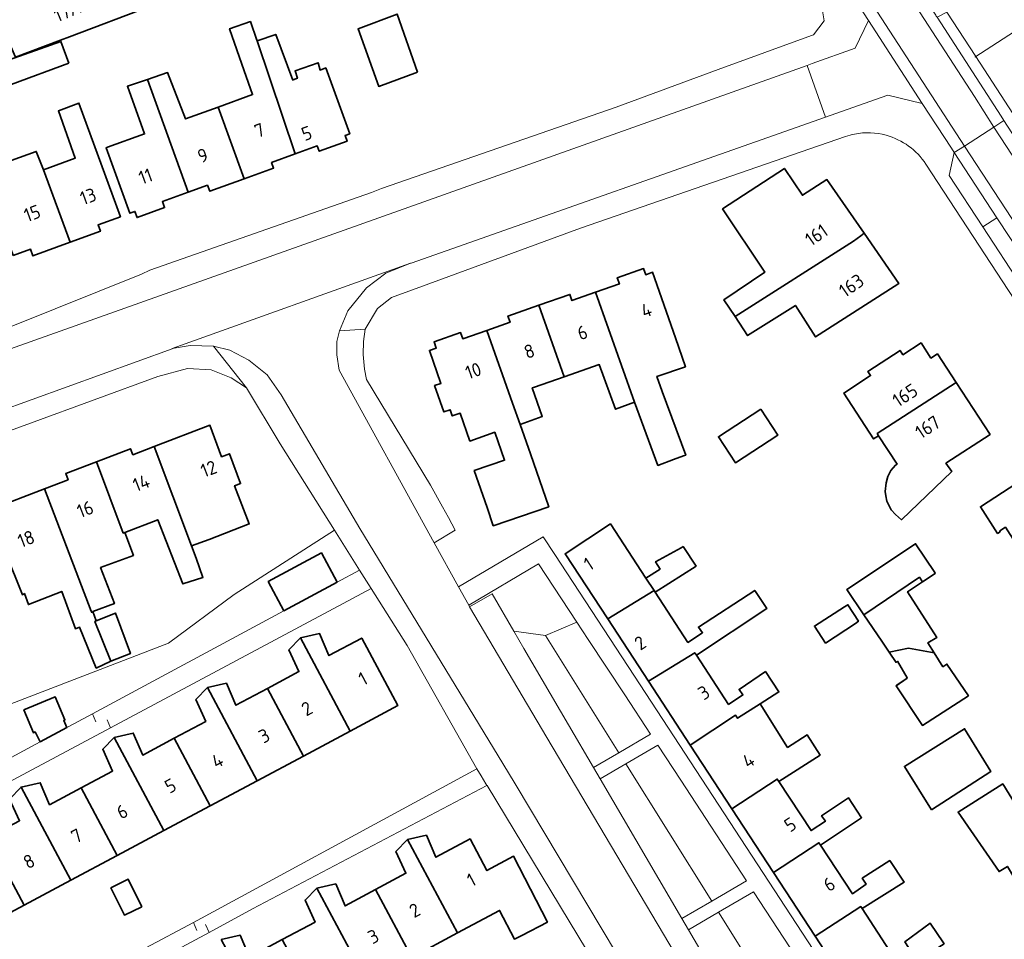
# Model space of a CAD drawing. Extents: x 152761 to 155748, y 459947 to 462743.
# Tile 207 of 256: x 155217 to 155315, y 461638 to 461730. Entities that reach past the tile are written whole.
import ezdxf
from ezdxf.enums import TextEntityAlignment as Align

# ---------------------------------------------------------------- set-up
doc = ezdxf.new("R2010")
doc.units = 0
doc.header["$LTSCALE"] = 0.75
for name, color, linetype, lineweight in [('B-RO-GR-BEPLANTING_CULTUUR_BODEMBEDEKKER-GV', 251, 'CONTINUOUS', 18), ('B-RO-GR-BEPLANTING_CULTUUR_HEESTERS-GV', 251, 'CONTINUOUS', 18), ('B-RO-IE-TERREINAFSCHEIDING_KUNSTMATIG_HEKWERK-G', 251, 'IE-TERREINAFSCHEIDING-KUNSTMATIG', 18), ('B-RO-OG-BEBOUWING-GV', 6, 'CONTINUOUS', 35), ('B-RO-OG-BEBOUWING-T18', 1, 'CONTINUOUS', 18), ('B-RO-OG-TERREIN_CULTUURSCHEIDING-GV', 251, 'CONTINUOUS', 18), ('B-RO-VH-VERHARDING_ASFALT-GV', 251, 'CONTINUOUS', 18), ('B-RO-VH-VERHARDING_BETONSTRAATSTEEN-GV', 251, 'CONTINUOUS', 18), ('B-RO-VH-VERHARDING_TEGEL-GV', 251, 'CONTINUOUS', 18)]:
    doc.layers.add(name, color=color, linetype=linetype, lineweight=lineweight)
doc.styles.add('NLCS-ISO-M200-T18', font='NLCS-ISO.ttf', dxfattribs={"height": 0.36})
doc.linetypes.add('IE-TERREINAFSCHEIDING-KUNSTMATIG', pattern='A,4,[82,NLCS.SHX,S=0.75,R=90,X=0,Y=0],4,-2', length=10)

msp = doc.modelspace()

# ---------------------------------------------------------------- linework, layer by layer
at = {"layer": 'B-RO-GR-BEPLANTING_CULTUUR_BODEMBEDEKKER-GV', "flags": 128}
msp.add_lwpolyline([(155258.468, 461677.64), (155260.568, 461678.881), (155259.877, 461680.133), (155259.289, 461681.2), (155258.103, 461683.352), (155251.738, 461693.867), (155251.519, 461694.898), (155251.397, 461696.364), (155251.42, 461697.64), (155251.6, 461698.876), (155249.038, 461698.687), (155248.773, 461697.635), (155248.78, 461696.315), (155249.005, 461694.797)], close=True, dxfattribs=at)
at = {"layer": 'B-RO-GR-BEPLANTING_CULTUUR_HEESTERS-GV', "flags": 128}
for points in [[(155266.395, 461668.837), (155269.55, 461668.422), (155272.664, 461669.73), (155268.848, 461675.528), (155261.899, 461671.42), (155261.986, 461671.263), (155264.228, 461672.543)], [(155276.845, 461656.76), (155279.99, 461658.6), (155277.417, 461662.509), (155273.783, 461668.03), (155272.664, 461669.73), (155269.55, 461668.422)], [(155286.073, 461642.007), (155289.529, 461644.028), (155282.987, 461654.047), (155280.706, 461657.512), (155277.535, 461655.658)], [(155293.756, 461629.725), (155297.456, 461631.889), (155290.241, 461642.939), (155286.763, 461640.905)]]:
    msp.add_lwpolyline(points, close=True, dxfattribs=at)
at = {"layer": 'B-RO-IE-TERREINAFSCHEIDING_KUNSTMATIG_HEKWERK-G', "flags": 128}
for points in [[(155312.231, 461725.902), (155339.655, 461743.668), (155350.258, 461730.674)], [(155194.12, 461654.32), (155203.359, 461657.804), (155208.894, 461660.06), (155209.117, 461658.954), (155215.436, 461661.269), (155232.026, 461667.661), (155238.565, 461672.492), (155248.545, 461678.886)], [(155304.469, 461663.513), (155305.415, 461664.145)], [(155224.821, 461659.843), (155224.485, 461660.632)], [(155226.259, 461659.232), (155225.923, 461660.022)], [(155234.851, 461639.093), (155234.515, 461639.882)], [(155236.068, 461638.898), (155235.732, 461639.687)]]:
    msp.add_lwpolyline(points, dxfattribs=at)
at = {"layer": 'B-RO-OG-BEBOUWING-GV', "flags": 128}
for points in [[(155245.594, 461736.832), (155245.723, 461736.881), (155243.227, 461740.522), (155238.27, 461748.009), (155234.601, 461753.608), (155234.045, 461753.225), (155221.299, 461744.43), (155226.466, 461736.728), (155214.359, 461731.617), (155216.689, 461726.225), (155216.818, 461725.926), (155221.287, 461727.605), (155222.201, 461727.948), (155230.264, 461730.977), (155238.591, 461734.157)], [(155256.814, 461724.418), (155254.796, 461730.187), (155250.896, 461728.742), (155252.952, 461723.01)], [(155239.577, 461713.825), (155242.498, 461714.886), (155242.299, 461715.435), (155244.65, 461716.289), (155240.864, 461727.523), (155240.837, 461727.604), (155240.193, 461729.45), (155238.112, 461728.728), (155239.576, 461724.553), (155240.404, 461722.19), (155236.984, 461720.948)], [(155240.864, 461727.523), (155244.65, 461716.289), (155246.84, 461717.084), (155247.034, 461716.55), (155249.804, 461717.556), (155249.598, 461718.121), (155250.061, 461718.289), (155247.684, 461724.834), (155247.115, 461724.627), (155246.923, 461725.354), (155244.626, 461724.543), (155244.869, 461723.811), (155244.447, 461723.658), (155244.397, 461723.64), (155242.707, 461728.165)], [(155222.127, 461725.31), (155221.341, 461727.475), (155215.615, 461725.461), (155216.394, 461723.203)], [(155229.948, 461723.705), (155234.004, 461712.485), (155235.917, 461713.18), (155236.136, 461712.576), (155239.577, 461713.825), (155236.984, 461720.948), (155233.73, 461719.766), (155231.942, 461724.385)], [(155216.592, 461706.182), (155218.317, 461706.811), (155218.555, 461706.158), (155222.265, 461707.51), (155219.592, 461714.719), (155218.886, 461716.537), (155215.569, 461715.327), (155213.721, 461720.373), (155213.991, 461720.541), (155212.893, 461723.655), (155210.658, 461722.821)], [(155229.948, 461723.705), (155227.955, 461723.026), (155229.661, 461718.288), (155225.977, 461716.951), (155225.832, 461716.898), (155228.194, 461710.394), (155228.691, 461710.575), (155228.914, 461709.959), (155231.649, 461710.953), (155231.432, 461711.551), (155234.004, 461712.485)], [(155219.592, 461714.719), (155222.265, 461707.51), (155225.264, 461708.603), (155225.036, 461709.229), (155227.253, 461710.037), (155223.134, 461721.341), (155221.089, 461720.561), (155222.762, 461715.865)], [(155288.399, 461700.115), (155300.165, 461707.61), (155300.891, 461708.149), (155301.236, 461708.398), (155297.527, 461713.743), (155295.094, 461712.176), (155293.311, 461714.852), (155287.148, 461710.826), (155291.341, 461704.534), (155287.289, 461701.8)], [(155301.236, 461708.398), (155300.891, 461708.149), (155300.165, 461707.61), (155288.399, 461700.115), (155289.645, 461698.224), (155294.398, 461701.233), (155296.41, 461698.098), (155303.393, 461702.58), (155304.695, 461703.416)], [(155274.506, 461702.532), (155278.38, 461691.625), (155280.72, 461685.325), (155282.268, 461685.9), (155283.274, 461686.273), (155283.488, 461686.353), (155281.136, 461692.684), (155280.628, 461694.173), (155283.448, 461695.138), (155282.467, 461698.005), (155280.188, 461704.52), (155279.508, 461704.282), (155279.294, 461704.896), (155276.67, 461703.978), (155276.884, 461703.364)], [(155268.878, 461701.252), (155271.404, 461694.135), (155274.888, 461695.354), (155276.49, 461690.899), (155278.38, 461691.625), (155274.506, 461702.532), (155272.174, 461701.716), (155271.96, 461702.33)], [(155271.404, 461694.135), (155268.878, 461701.252), (155265.805, 461700.177), (155266.02, 461699.563), (155263.69, 461698.748), (155266.254, 461691.512), (155267.014, 461689.397), (155269.212, 461690.187), (155268.221, 461693.021), (155268.457, 461693.104)], [(155263.69, 461698.748), (155261.31, 461697.915), (155261.095, 461698.529), (155258.452, 461697.604), (155258.667, 461696.991), (155257.988, 461696.753), (155259.134, 461693.478), (155258.511, 461693.26), (155259.425, 461690.645), (155260.048, 461690.863), (155260.267, 461690.238), (155261.06, 461690.515), (155262.027, 461687.75), (155264.491, 461688.612), (155265.462, 461685.836), (155262.459, 461684.802), (155263.721, 461681.136), (155264.346, 461679.319), (155269.869, 461681.221), (155268.063, 461686.481), (155267.014, 461689.397), (155266.254, 461691.512)], [(155302.663, 461688.28), (155302.529, 461688.486), (155310.384, 461693.561), (155308.519, 461696.416), (155307.878, 461695.998), (155306.894, 461697.504), (155305.091, 461696.326), (155304.81, 461696.756), (155301.607, 461694.663), (155301.877, 461694.25), (155299.207, 461692.506), (155302.176, 461687.962)], [(155310.384, 461693.561), (155302.529, 461688.486), (155302.663, 461688.28), (155304.512, 461685.448), (155304.367, 461685.349), (155303.874, 461684.807), (155303.577, 461684.212), (155303.414, 461683.591), (155303.333, 461682.726), (155303.387, 461682.293), (155303.495, 461681.753), (155303.928, 461680.915), (155304.36, 461680.428), (155304.954, 461679.915), (155309.955, 461684.725), (155309.367, 461685.533), (155313.755, 461688.4)], [(155290.96, 461690.913), (155286.742, 461688.173), (155288.425, 461685.582), (155292.643, 461688.322)], [(155230.62, 461687.19), (155234.339, 461677.313), (155236.078, 461677.968), (155240.067, 461679.513), (155238.608, 461683.297), (155239.203, 461683.513), (155238.095, 461686.486), (155237.326, 461686.189), (155236.158, 461689.312)], [(155227.69, 461678.661), (155230.973, 461679.927), (155233.455, 461673.54), (155235.468, 461674.184), (155234.796, 461676.1), (155234.339, 461677.313), (155230.62, 461687.19), (155228.501, 461686.378), (155228.269, 461686.986), (155224.868, 461685.683), (155227.534, 461678.601)], [(155219.71, 461683.01), (155224.336, 461670.821), (155224.406, 461670.715), (155224.522, 461670.783), (155226.657, 461671.594), (155225.279, 461675.161), (155228.55, 461676.377), (155227.69, 461678.661), (155227.534, 461678.601), (155224.868, 461685.683), (155221.817, 461684.514), (155222.049, 461683.906)], [(155319.434, 461673.034), (155321.885, 461675.114), (155328.443, 461679.277), (155325.791, 461683.377), (155324.07, 461682.264), (155322.766, 461684.278), (155320.835, 461683.029), (155319.286, 461685.421), (155312.793, 461681.218), (155314.507, 461678.569), (155314.763, 461678.735), (155314.714, 461678.811), (155315.289, 461679.181), (155319.287, 461672.96)], [(155224.522, 461670.783), (155224.406, 461670.715), (155224.336, 461670.821), (155219.71, 461683.01), (155214.32, 461680.945), (155214.111, 461680.865), (155217.507, 461672.468), (155217.715, 461672.582), (155218.103, 461671.491), (155221.421, 461672.788), (155222.785, 461669.084), (155223.191, 461669.229), (155224.86, 461665.169), (155226.294, 461665.874), (155224.718, 461669.812), (155224.846, 461669.864)], [(155279.517, 461674.128), (155276.003, 461679.499), (155271.482, 461676.542), (155275.726, 461670.055), (155280.337, 461672.875)], [(155280.337, 461672.875), (155280.434, 461672.727), (155284.522, 461675.317), (155283.231, 461677.253), (155283.035, 461677.145), (155280.487, 461675.738), (155280.931, 461675.024), (155279.517, 461674.128)], [(155301.212, 461670.469), (155306.729, 461674.2), (155307.03, 461673.735), (155308.307, 461674.578), (155308.252, 461674.684), (155306.348, 461677.539), (155299.52, 461672.987)], [(155248.809, 461673.715), (155247.246, 461676.621), (155241.961, 461673.779), (155243.525, 461670.873)], [(155301.212, 461670.469), (155302.98, 461667.838), (155303.721, 461666.754), (155305.643, 461667.144), (155308.207, 461666.676), (155307.576, 461667.687), (155308.468, 461668.227), (155305.55, 461672.768), (155307.03, 461673.735), (155306.729, 461674.2)], [(155279.775, 461663.868), (155284.383, 461666.693), (155284.543, 461666.449), (155291.54, 461671.086), (155290.352, 461672.897), (155284.756, 461669.25), (155285.162, 461668.682), (155283.709, 461667.723), (155280.434, 461672.727), (155280.337, 461672.875), (155275.726, 461670.055)], [(155299.283, 461671.252), (155296.293, 461669.356), (155297.401, 461667.654), (155300.376, 461669.62), (155300.672, 461669.829), (155299.618, 461671.464)], [(155224.846, 461669.864), (155224.718, 461669.812), (155226.294, 461665.874), (155228.251, 461666.62), (155226.765, 461670.648)], [(155245.172, 461668.172), (155250.111, 461658.916), (155254.848, 461661.444), (155251.264, 461668.159), (155248, 461666.417), (155247.064, 461668.607)], [(155245.458, 461656.433), (155250.111, 461658.916), (155245.172, 461668.172), (155244.021, 461666.989), (155245.01, 461664.822), (155241.874, 461663.148)], [(155290.876, 461661.611), (155292.761, 461662.806), (155291.41, 461664.833), (155288.788, 461663.05), (155289.167, 461662.509), (155287.746, 461661.554), (155284.543, 461666.449), (155284.383, 461666.693), (155279.775, 461663.868), (155283.925, 461657.526), (155288.446, 461660.484), (155288.637, 461660.192)], [(155308.207, 461666.676), (155305.643, 461667.144), (155303.721, 461666.754), (155304.413, 461665.741), (155304.549, 461665.849), (155305.503, 461664.204), (155305.521, 461664.173), (155304.413, 461663.417), (155307.034, 461659.47), (155311.602, 461662.416), (155309.467, 461665.578), (155309.062, 461665.308)], [(155240.848, 461653.973), (155245.458, 461656.433), (155241.874, 461663.148), (155238.737, 461661.474), (155237.801, 461663.663), (155235.909, 461663.228)], [(155235.909, 461663.228), (155234.758, 461662.045), (155235.746, 461659.879), (155232.61, 461658.205), (155236.194, 461651.489), (155240.848, 461653.973)], [(155219.273, 461657.831), (155221.922, 461659.263), (155221.625, 461659.966), (155221.733, 461660.02), (155220.76, 461662.317), (155217.652, 461661.007), (155218.597, 461658.75), (155218.76, 461658.831)], [(155292.752, 461653.903), (155296.853, 461656.522), (155295.556, 461658.549), (155293.616, 461657.289), (155290.876, 461661.611), (155288.637, 461660.192), (155288.446, 461660.484), (155283.925, 461657.526), (155288.072, 461651.187), (155292.593, 461654.146)], [(155226.645, 461658.285), (155231.584, 461649.029), (155236.194, 461651.489), (155232.61, 461658.205), (155229.473, 461656.531), (155228.537, 461658.72)], [(155307.922, 461651.068), (155313.842, 461654.905), (155311.221, 461659.148), (155305.247, 461655.393)], [(155223.347, 461653.262), (155226.931, 461646.546), (155231.584, 461649.029), (155226.645, 461658.285), (155225.494, 461657.102), (155226.483, 461654.935)], [(155223.347, 461653.262), (155220.21, 461651.588), (155219.274, 461653.776), (155217.382, 461653.341), (155222.321, 461644.086), (155226.931, 461646.546)], [(155292.22, 461644.849), (155296.741, 461647.808), (155296.888, 461647.583), (155300.98, 461650.301), (155299.683, 461652.274), (155297.007, 461650.491), (155297.385, 461649.95), (155295.951, 461649.014), (155292.752, 461653.903), (155292.593, 461654.146), (155288.072, 461651.187)], [(155214.083, 461648.318), (155217.667, 461641.602), (155222.321, 461644.086), (155217.382, 461653.341), (155216.231, 461652.158), (155217.219, 461649.992)], [(155321.654, 461636.851), (155324.308, 461638.557), (155324.185, 461638.757), (155315.014, 461653.666), (155310.581, 461650.856), (155314.661, 461644.937), (155315.485, 461645.45), (155320.902, 461636.368)], [(155208.118, 461648.398), (155213.057, 461639.142), (155217.667, 461641.602), (155214.083, 461648.318), (155210.946, 461646.644), (155210.01, 461648.833)], [(155252.627, 461643.15), (155256.241, 461636.405), (155260.783, 461638.839), (155255.808, 461648.124), (155254.657, 461646.941), (155255.648, 461644.769)], [(155255.808, 461648.124), (155260.783, 461638.839), (155264.975, 461641.085), (155266.448, 461638.232), (155267.169, 461638.604), (155269.736, 461639.929), (155266.363, 461646.46), (155263.719, 461645.043), (155262.033, 461648.19), (155258.636, 461646.37), (155257.7, 461648.559)], [(155296.888, 461647.583), (155296.741, 461647.808), (155292.22, 461644.849), (155296.367, 461638.51), (155300.888, 461641.469), (155301.025, 461641.26), (155305.214, 461643.877), (155303.782, 461646.039), (155301.052, 461644.283), (155301.43, 461643.689), (155300.061, 461642.733)], [(155229.38, 461641.453), (155228.029, 461644.183), (155226.313, 461643.318), (155227.65, 461640.615)], [(155251.752, 461634), (155246.777, 461643.285), (155245.626, 461642.102), (155246.617, 461639.93), (155243.356, 461638.183), (155246.97, 461631.438)], [(155252.627, 461643.15), (155249.605, 461641.531), (155248.669, 461643.72), (155246.777, 461643.285), (155251.752, 461634), (155256.241, 461636.405)], [(155305.086, 461635.054), (155308.922, 461637.6), (155309.179, 461637.771), (155309.111, 461637.871), (155307.787, 461639.817), (155305.273, 461637.952), (155305.652, 461637.385), (155304.154, 461636.479), (155301.025, 461641.26), (155300.888, 461641.469), (155296.367, 461638.51), (155300.515, 461632.172), (155305.036, 461635.131)], [(155237.266, 461638.189), (155242.241, 461628.904), (155246.97, 461631.438), (155243.356, 461638.183), (155240.094, 461636.435), (155239.158, 461638.624)]]:
    msp.add_lwpolyline(points, close=True, dxfattribs=at)
at = {"layer": 'B-RO-OG-TERREIN_CULTUURSCHEIDING-GV', "flags": 128}
for points in [[(155266.395, 461668.837), (155267.394, 461667.129), (155271.835, 461659.536), (155274.321, 461655.284), (155276.845, 461656.76), (155269.55, 461668.422)], [(155277.535, 461655.658), (155274.977, 461654.162), (155283.102, 461640.27), (155286.073, 461642.007)], [(155290.412, 461627.77), (155293.756, 461629.725), (155286.763, 461640.905), (155283.758, 461639.147)]]:
    msp.add_lwpolyline(points, close=True, dxfattribs=at)
at = {"layer": 'B-RO-VH-VERHARDING_ASFALT-GV', "flags": 128}
for points in [[(155214.971, 461690.627), (155232.39, 461696.929), (155232.402, 461696.931), (155256.104, 461705.419), (155256.167, 461705.444), (155297.378, 461719.959), (155295.581, 461725.076), (155215.282, 461696.536)], [(155293.399, 461618.268), (155269.684, 461658.28), (155261.986, 461671.263), (155261.899, 461671.42), (155260.884, 461673.26), (155258.468, 461677.64), (155249.005, 461694.797), (155248.78, 461696.315), (155248.773, 461697.635), (155249.038, 461698.687), (155249.863, 461700.684), (155251.738, 461702.992), (155253.66, 461704.437), (155256.104, 461705.419), (155232.402, 461696.931), (155234.201, 461697.252), (155236.515, 461697.188), (155238.138, 461696.767), (155240.043, 461695.799), (155241.842, 461694.317), (155243.236, 461692.324), (155251.078, 461679.035), (155265.283, 461655.703), (155266.532, 461653.651), (155285.262, 461622.324)]]:
    msp.add_lwpolyline(points, dxfattribs=at)
for points in [[(155324.548, 461705.105), (155315.139, 461719.606), (155314.122, 461718.952), (155354.505, 461657.297), (155355.505, 461657.936), (155355.411, 461658.08), (155336.686, 461686.7), (155334.49, 461690.034)], [(155311.205, 461717.077), (155351.561, 461655.419), (155354.505, 461657.297), (155314.122, 461718.952)], [(155328.736, 461688.108), (155341.463, 461668.69), (155343.667, 461665.321), (155350.507, 461654.917), (155350.584, 461654.796), (155351.561, 461655.419), (155311.205, 461717.077), (155310.185, 461716.422), (155314.444, 461709.921), (155318.245, 461704.175), (155323.802, 461695.658)]]:
    msp.add_lwpolyline(points, close=True, dxfattribs=at)
at = {"layer": 'B-RO-VH-VERHARDING_BETONSTRAATSTEEN-GV', "flags": 128}
for points in [[(155303.423, 461735.538), (155312.213, 461722.006), (155314.122, 461718.952), (155315.139, 461719.606), (155314.874, 461720.061), (155308.488, 461729.879), (155308.412, 461729.996), (155308.359, 461730.078), (155304.681, 461735.731), (155304.409, 461736.17), (155304.309, 461736.106)], [(155314.122, 461718.952), (155312.213, 461722.006), (155303.423, 461735.538), (155303.046, 461735.296), (155300.626, 461733.743), (155300.464, 461733.639), (155311.205, 461717.077)], [(155299.742, 461732.55), (155301.679, 461729.558), (155307.015, 461721.295), (155309.917, 461716.866), (155310.185, 461716.422), (155311.205, 461717.077), (155300.464, 461733.639), (155299.461, 461732.995)], [(155297.866, 461720.124), (155303.603, 461722.147), (155307.015, 461721.295), (155301.679, 461729.558), (155300.352, 461726.792), (155296.079, 461725.265), (155295.581, 461725.076), (155297.378, 461719.959)], [(155313.043, 461709.035), (155314.444, 461709.921), (155310.185, 461716.422), (155309.696, 461714.135)], [(155316.847, 461703.203), (155318.245, 461704.175), (155314.444, 461709.921), (155313.043, 461709.035)], [(155291.069, 461626.647), (155290.412, 461627.77), (155283.758, 461639.147), (155283.102, 461640.27), (155274.977, 461654.162), (155274.321, 461655.284), (155271.835, 461659.536), (155267.394, 461667.129), (155266.395, 461668.837), (155264.228, 461672.543), (155261.986, 461671.263), (155269.684, 461658.28), (155293.399, 461618.268), (155295.349, 461619.328), (155294.844, 461620.191), (155292.979, 461623.38), (155292.367, 461624.427)]]:
    msp.add_lwpolyline(points, close=True, dxfattribs=at)
at = {"layer": 'B-RO-VH-VERHARDING_TEGEL-GV', "flags": 128}
for points in [[(155230.827, 461836.472), (155228.65, 461835.701), (155229.643, 461834.4), (155232.067, 461831.223), (155236.542, 461824.434), (155236.937, 461823.835), (155237.032, 461823.877), (155271.372, 461770.768), (155281.282, 461755.442), (155296.971, 461731.178), (155297.052, 461730.709), (155297.256, 461729.532), (155296.195, 461728.117), (155296.011, 461728.05), (155286.71, 461724.683), (155276.556, 461720.953), (155253.209, 461712.847)], [(155215.282, 461696.536), (155295.581, 461725.076), (155296.079, 461725.265), (155300.352, 461726.792), (155301.679, 461729.558), (155299.742, 461732.55), (155299.461, 461732.995), (155297.457, 461736.082), (155294.971, 461736.585), (155264.188, 461784.167), (155250.594, 461805.444), (155250.464, 461805.649), (155239.867, 461821.972), (155237.756, 461825.199)], [(155403.966, 461589.03), (155363.804, 461650.542), (155363.438, 461651.102), (155325.855, 461708.532), (155324.304, 461707.549), (155312.335, 461725.969), (155309.464, 461730.387), (155308.488, 461729.879), (155314.874, 461720.061), (155315.139, 461719.606), (155324.548, 461705.105), (155326.948, 461704.621), (155335.897, 461690.972), (155338.088, 461687.626), (155355.89, 461660.396), (155355.411, 461658.08), (155355.505, 461657.936), (155356.245, 461656.798), (155360.1, 461650.905), (155362.44, 461650.436), (155369.429, 461639.716), (155392.544, 461604.334)], [(155316.847, 461703.203), (155313.043, 461709.035), (155309.696, 461714.135), (155310.185, 461716.422), (155309.917, 461716.866), (155307.015, 461721.295), (155303.603, 461722.147), (155297.866, 461720.124), (155297.378, 461719.959), (155256.167, 461705.444), (155256.104, 461705.419)], [(155256.104, 461705.419), (155253.66, 461704.437), (155251.738, 461702.992), (155249.863, 461700.684), (155249.038, 461698.687), (155251.6, 461698.876), (155252.813, 461700.924), (155254.228, 461702.007), (155256.319, 461702.77), (155273.007, 461708.924), (155299.387, 461718.036)], [(155307.37, 461715.274), (155323.811, 461690.151)], [(155253.209, 461712.847), (155252.229, 461712.47), (155230.19, 461704.722), (155229.337, 461704.331), (155216.387, 461699.124)], [(155211.942, 461687.192), (155230.975, 461694.17), (155233.937, 461694.954), (155236.288, 461694.839), (155238.288, 461694.019), (155239.805, 461693.023), (155236.515, 461697.188), (155234.201, 461697.252), (155232.402, 461696.931), (155232.39, 461696.929), (155214.971, 461690.627)], [(155290.726, 461613.192), (155288.933, 461615.835), (155285.262, 461622.324), (155266.532, 461653.651), (155265.283, 461655.703), (155251.078, 461679.035), (155243.236, 461692.324), (155241.842, 461694.317), (155240.043, 461695.799), (155238.138, 461696.767), (155236.515, 461697.188), (155239.805, 461693.023), (155243.137, 461687.467), (155248.545, 461678.886), (155251.046, 461674.918), (155252.203, 461673.082), (155255.779, 461667.408), (155262.705, 461655.168), (155263.132, 461654.447), (155263.599, 461653.655), (155263.698, 461653.488), (155263.742, 461653.511), (155274.589, 461635.556), (155274.347, 461635.427)], [(155302.3, 461627.805), (155278.941, 461663.509), (155270.457, 461676.479), (155269.3, 461678.235), (155260.884, 461673.26), (155261.899, 461671.42), (155268.848, 461675.528), (155272.664, 461669.73), (155273.783, 461668.03), (155277.417, 461662.509), (155279.99, 461658.6), (155276.845, 461656.76), (155274.321, 461655.284), (155274.977, 461654.162), (155277.535, 461655.658), (155280.706, 461657.512), (155282.987, 461654.047), (155289.529, 461644.028), (155286.073, 461642.007), (155283.102, 461640.27), (155283.758, 461639.147), (155286.763, 461640.905), (155290.241, 461642.939), (155297.456, 461631.889)]]:
    msp.add_lwpolyline(points, dxfattribs=at)
at = {"layer": 'B-RO-VH-VERHARDING_TEGEL-GV'}
for points in [[(155300.279, 461718.27, -0.115548), (155303.429, 461718.144)], [(155299.387, 461718.036, -0.033668), (155300.279, 461718.27)], [(155303.429, 461718.144, -0.182202), (155307.37, 461715.274)]]:
    msp.add_lwpolyline(points, format="xyb", dxfattribs=at)
at = {"layer": 'B-RO-VH-VERHARDING_TEGEL-GV', "flags": 128}
for points in [[(155219.273, 461657.831), (155199.917, 461647.418), (155196, 461645.371), (155197.045, 461643.481), (155201.469, 461645.998), (155226.259, 461659.232), (155249.427, 461671.6), (155252.203, 461673.082), (155251.046, 461674.918), (155248.809, 461673.715), (155243.525, 461670.873), (155224.485, 461660.632)], [(155211.242, 461627.508), (155206.819, 461625.232), (155207.31, 461624.331), (155207.836, 461623.365), (155208.78, 461623.827), (155212.448, 461626.012), (155224.782, 461632.81), (155236.068, 461638.898), (155240.394, 461641.231), (155263.698, 461653.488), (155263.599, 461653.655), (155263.132, 461654.447), (155262.705, 461655.168), (155259.212, 461653.27), (155234.515, 461639.882), (155220.313, 461632.331), (155218.151, 461631.182), (155216.842, 461630.485)]]:
    msp.add_lwpolyline(points, close=True, dxfattribs=at)

# ---------------------------------------------------------------- texts
at = {"layer": 'B-RO-OG-BEBOUWING-T18', "style": 'NLCS-ISO-M200-T18'}
for s, rotation, p in [('17A', 22.9, (155221.984, 461730.494)), ('7', 19.9, (155241.09, 461718.63)), ('5', 19.9, (155245.786, 461718.341)), ('9', 19.9, (155235.45, 461716.135)), ('11', 19.9, (155229.759, 461714.068)), ('13', 19.9, (155224.043, 461712.075)), ('15', 20, (155218.485, 461710.39)), ('161', 34.7, (155296.485, 461708.229)), ('163', 34.8, (155299.967, 461703.212)), ('4', 19.3, (155279.57, 461700.755)), ('6', 19.3, (155273.21, 461698.529)), ('8', 19.3, (155267.928, 461696.682)), ('10', 19.3, (155262.36, 461694.734)), ('165', 33.2, (155305.303, 461692.3)), ('167', 33.2, (155307.555, 461689.127)), ('12', 21, (155236.039, 461684.983)), ('14', 21.1, (155229.326, 461683.579)), ('16', 21, (155223.754, 461680.973)), ('18', 21, (155217.881, 461678.026)), ('1', 33.2, (155273.821, 461675.528)), ('2', 33.2, (155278.96, 461667.675)), ('1', 28.1, (155251.376, 461664.125)), ('3', 33.2, (155285.294, 461662.739)), ('2', 28.1, (155245.803, 461661.151)), ('3', 28.1, (155241.563, 461658.448)), ('4', 28.1, (155236.896, 461655.959)), ('4', 33.2, (155289.723, 461655.969)), ('5', 28.1, (155232.235, 461653.471)), ('6', 28.1, (155227.428, 461650.906)), ('5', 33.2, (155293.882, 461649.614)), ('7', 28.1, (155222.907, 461648.493)), ('8', 28.1, (155218.166, 461645.963)), ('1', 28.2, (155262.162, 461644.116)), ('6', 33.2, (155297.76, 461643.687)), ('2', 28.2, (155256.53, 461641.098)), ('3', 28.2, (155252.41, 461638.496))]:
    msp.add_text(s, height=1.35, rotation=rotation, dxfattribs=at).set_placement(p, align=Align.MIDDLE)

doc.saveas('drawing.dxf')
